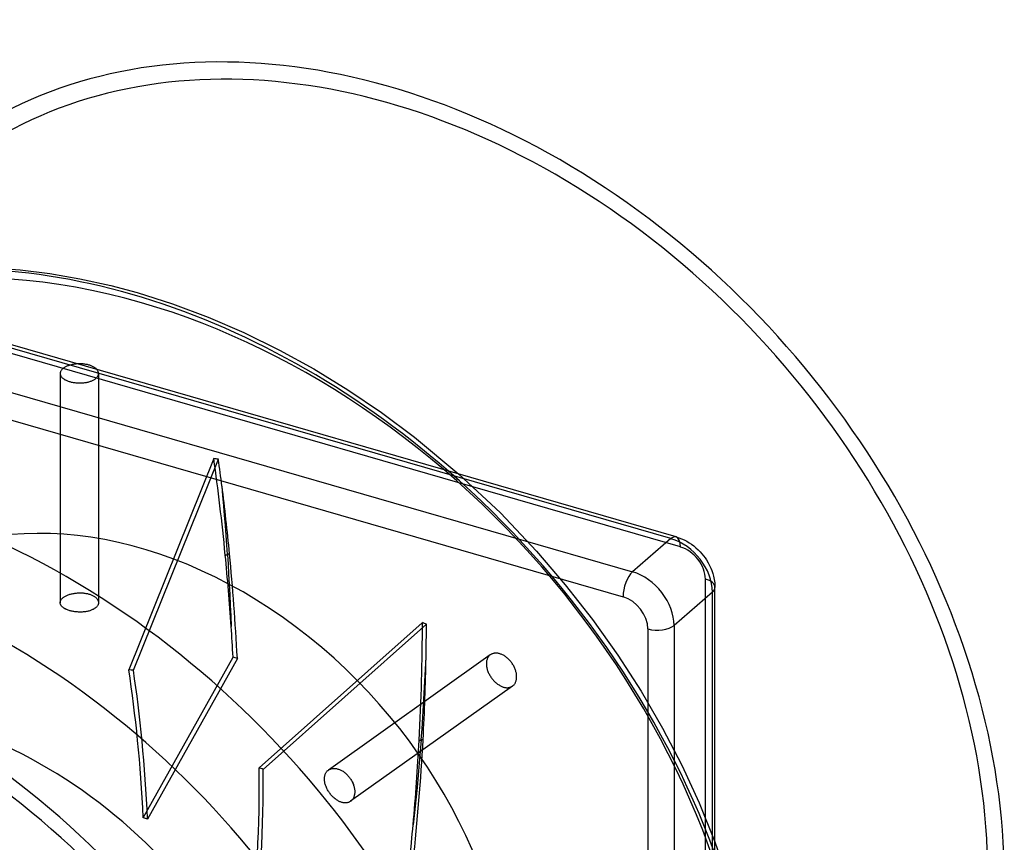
# Model space of a CAD drawing. Header units: millimetres. Extents: x -102 to 116, y -209 to 116.
# Tile 5 of 5: x 13 to 116, y 30 to 116. Entities that reach past the tile are written whole.
import ezdxf

# ---------------------------------------------------------------- set-up
doc = ezdxf.new("R2010")
doc.units = ezdxf.units.MM
doc.layers.add('MAIN-1', color=7, linetype='Continuous')
doc.layers.add('MAIN-2', color=7, linetype='Continuous')

msp = doc.modelspace()

# ---------------------------------------------------------------- linework, layer by layer
at = {"layer": 'MAIN-1'}
for p, q in [((81.27, 61.99), (-83.27, 109.49)), ((81.83, 62.18), (-82.72, 109.68)), ((-87.27, 106.02), (77.27, 58.52)), ((-88.27, 103.42), (76.27, 55.92)), ((10.29, 90.27), (13.31, 90.05)), ((13.31, 90.05), (16.4, 89.66)), ((16.4, 89.66), (19.55, 89.12)), ((19.55, 89.12), (22.77, 88.4)), ((22.77, 88.4), (25.55, 87.66)), ((25.55, 87.66), (29.24, 86.49)), ((29.24, 86.49), (32.96, 85.1)), ((32.96, 85.1), (36.69, 83.49)), ((36.69, 83.49), (40.41, 81.67)), ((40.41, 81.67), (43.99, 79.7)), ((43.99, 79.7), (47.54, 77.52)), ((47.54, 77.52), (51.04, 75.16)), ((51.04, 75.16), (54.51, 72.57)), ((54.51, 72.57), (59.14, 68.73)), ((81.27, 61.99), (77.27, 58.52)), ((81.83, 62.18), (82.1, 62.09)), ((82.1, 62.09), (82.38, 61.98)), ((82.38, 61.98), (82.65, 61.86)), ((82.65, 61.86), (82.92, 61.72)), ((82.92, 61.72), (83.17, 61.57)), ((83.17, 61.57), (83.42, 61.4)), ((83.42, 61.4), (83.66, 61.23)), ((83.66, 61.23), (83.89, 61.03)), ((83.89, 61.03), (84.11, 60.84)), ((84.11, 60.84), (84.31, 60.63)), ((84.31, 60.63), (84.51, 60.42)), ((84.51, 60.42), (84.69, 60.19)), ((84.69, 60.19), (84.84, 59.98)), ((84.84, 59.98), (84.99, 59.77)), ((84.99, 59.77), (85.16, 59.48)), ((85.16, 59.48), (85.31, 59.19)), ((85.31, 59.19), (85.44, 58.92)), ((85.44, 58.92), (85.55, 58.65)), ((85.55, 58.65), (85.64, 58.37)), ((85.64, 58.37), (85.72, 58.09)), ((85.72, 58.09), (85.8, 57.73)), ((85.8, 57.73), (85.85, 57.38)), ((85.85, 57.38), (85.86, 57.14)), ((85.86, 57.14), (85.87, 56.91)), ((85.87, 10.36), (85.87, 56.91)), ((85.6, 56.41), (81.6, 52.94)), ((85.6, 12.59), (85.6, 56.41)), ((78.87, 52.58), (78.87, 10.59)), ((81.6, 52.94), (81.6, 21.94)), ((85.87, 30.35), (87.19, 26.6))]:
    msp.add_line(p, q, dxfattribs=at)
for centre, major_axis, ratio, start_param, end_param in [((52, 45.03), (48.44, -55.94), 0.75, 0.713724, 3.141578), ((25, 21.65), (49.75, -57.45), 0.75, 2.284521, 2.810244), ((25, 21.65), (49.75, -57.45), 0.75, 1.758797, 2.284521), ((-6, -5.2), (48.44, -55.94), 0.75, 0.713724, 3.141578), ((81.27, 60.25), (0.55, 1.92), 0.433013, 0.000007, 0.588003), ((81.27, 57.66), (-3.27, 3.78), 0.75, -2.427868, -0.857072), ((-15, -12.99), (-48.44, 55.94), 0.75, -2.427868, -0.000014), ((77.27, 56.79), (0.55, 1.92), 0.433013, 0.588003, 2.158799), ((77.27, 54.19), (3.27, -3.78), 0.75, 0.713724, 2.284521), ((83.87, 56.91), (-2, 0), 0.5, 2.617994, 3.141557), ((-15, -12.99), (47.14, -54.43), 0.75, 0.713724, 3.141578), ((76.27, 53.33), (-1.96, 2.27), 0.75, -2.427868, -0.857072), ((79.87, 53.44), (-2, 0), 0.5, 1.047198, 2.617994)]:
    msp.add_ellipse(centre, major_axis=major_axis, ratio=ratio, start_param=start_param, end_param=end_param, dxfattribs=at)
at = {"layer": 'MAIN-2'}
for p, q in [((82.27, 61.12), (-82.27, 108.62)), ((19.03, 80.2), (18.94, 80.19)), ((19.12, 80.21), (19.03, 80.2)), ((19.21, 80.22), (19.12, 80.21)), ((19.31, 80.23), (19.21, 80.22)), ((19.4, 80.23), (19.31, 80.23)), ((19.5, 80.24), (19.4, 80.23)), ((19.59, 80.24), (19.5, 80.24)), ((19.69, 80.23), (19.59, 80.24)), ((19.79, 80.23), (19.69, 80.23)), ((19.88, 80.22), (19.79, 80.23)), ((19.98, 80.21), (19.88, 80.22)), ((20.07, 80.2), (19.98, 80.21)), ((20.16, 80.18), (20.07, 80.2)), ((17.51, 79.33), (17.5, 79.27)), ((17.5, 79.27), (17.5, 79.22)), ((17.5, 79.22), (17.5, 79.18)), ((17.5, 79.22), (17.5, 55.31)), ((17.5, 79.18), (17.51, 79.13)), ((17.53, 79.38), (17.51, 79.33)), ((17.54, 79.43), (17.53, 79.38)), ((17.57, 79.48), (17.54, 79.43)), ((17.6, 79.53), (17.57, 79.48)), ((17.64, 79.58), (17.6, 79.53)), ((17.68, 79.63), (17.64, 79.58)), ((17.72, 79.67), (17.68, 79.63)), ((17.77, 79.72), (17.72, 79.67)), ((17.82, 79.76), (17.77, 79.72)), ((17.87, 79.8), (17.82, 79.76)), ((17.92, 79.83), (17.87, 79.8)), ((17.98, 79.87), (17.92, 79.83)), ((18.05, 79.91), (17.98, 79.87)), ((18.12, 79.94), (18.05, 79.91)), ((18.19, 79.98), (18.12, 79.94)), ((18.26, 80.01), (18.19, 79.98)), ((18.34, 80.04), (18.26, 80.01)), ((18.42, 80.06), (18.34, 80.04)), ((18.5, 80.09), (18.42, 80.06)), ((18.59, 80.11), (18.5, 80.09)), ((18.68, 80.14), (18.59, 80.11)), ((18.76, 80.16), (18.68, 80.14)), ((18.85, 80.17), (18.76, 80.16)), ((18.94, 80.19), (18.85, 80.17)), ((20.25, 80.17), (20.16, 80.18)), ((20.34, 80.15), (20.25, 80.17)), ((20.42, 80.13), (20.34, 80.15)), ((20.5, 80.11), (20.42, 80.13)), ((20.58, 80.08), (20.5, 80.11)), ((20.66, 80.06), (20.58, 80.08)), ((20.73, 80.03), (20.66, 80.06)), ((20.81, 80), (20.73, 80.03)), ((20.88, 79.96), (20.81, 80)), ((20.95, 79.93), (20.88, 79.96)), ((21.01, 79.89), (20.95, 79.93)), ((21.07, 79.86), (21.01, 79.89)), ((21.13, 79.82), (21.07, 79.86)), ((21.19, 79.77), (21.13, 79.82)), ((21.24, 79.73), (21.19, 79.77)), ((21.28, 79.69), (21.24, 79.73)), ((21.32, 79.64), (21.28, 79.69)), ((21.36, 79.6), (21.32, 79.64)), ((21.39, 79.55), (21.36, 79.6)), ((21.42, 79.51), (21.39, 79.55)), ((21.44, 79.46), (21.42, 79.51)), ((21.46, 79.42), (21.44, 79.46)), ((21.48, 79.37), (21.46, 79.42)), ((21.49, 79.32), (21.48, 79.37)), ((21.5, 79.27), (21.49, 79.32)), ((21.49, 79.12), (21.5, 79.17)), ((21.5, 79.22), (21.5, 79.27)), ((21.5, 79.17), (21.5, 79.22)), ((21.5, 79.22), (21.5, 55.31)), ((17.51, 79.13), (17.52, 79.08)), ((17.52, 79.08), (17.54, 79.04)), ((17.54, 79.04), (17.56, 78.99)), ((17.56, 78.99), (17.58, 78.95)), ((17.58, 78.95), (17.61, 78.91)), ((17.61, 78.91), (17.64, 78.86)), ((17.64, 78.86), (17.68, 78.82)), ((17.68, 78.82), (17.72, 78.78)), ((17.72, 78.78), (17.76, 78.74)), ((17.76, 78.74), (17.81, 78.7)), ((17.81, 78.7), (17.87, 78.66)), ((17.87, 78.66), (17.93, 78.62)), ((17.93, 78.62), (17.99, 78.58)), ((17.99, 78.58), (18.05, 78.55)), ((18.05, 78.55), (18.12, 78.52)), ((18.12, 78.52), (18.19, 78.48)), ((18.19, 78.48), (18.27, 78.45)), ((18.27, 78.45), (18.34, 78.43)), ((18.34, 78.43), (18.42, 78.4)), ((18.42, 78.4), (18.5, 78.38)), ((18.5, 78.38), (18.58, 78.35)), ((18.58, 78.35), (18.66, 78.33)), ((18.66, 78.33), (18.75, 78.31)), ((18.75, 78.31), (18.84, 78.3)), ((18.84, 78.3), (18.93, 78.28)), ((18.93, 78.28), (19.02, 78.27)), ((19.02, 78.27), (19.12, 78.26)), ((19.12, 78.26), (19.21, 78.25)), ((19.21, 78.25), (19.31, 78.24)), ((19.31, 78.24), (19.41, 78.24)), ((19.41, 78.24), (19.5, 78.24)), ((19.5, 78.24), (19.6, 78.24)), ((19.6, 78.24), (19.69, 78.24)), ((19.69, 78.24), (19.79, 78.24)), ((19.79, 78.24), (19.88, 78.25)), ((19.88, 78.25), (19.97, 78.26)), ((19.97, 78.26), (20.06, 78.27)), ((20.06, 78.27), (20.15, 78.28)), ((20.15, 78.28), (20.24, 78.3)), ((20.24, 78.3), (20.32, 78.31)), ((20.32, 78.31), (20.41, 78.33)), ((20.41, 78.33), (20.5, 78.36)), ((20.5, 78.36), (20.58, 78.38)), ((20.58, 78.38), (20.66, 78.41)), ((20.66, 78.41), (20.74, 78.43)), ((20.74, 78.43), (20.81, 78.46)), ((20.81, 78.46), (20.88, 78.5)), ((20.88, 78.5), (20.95, 78.53)), ((20.95, 78.53), (21.02, 78.57)), ((21.02, 78.57), (21.08, 78.6)), ((21.08, 78.6), (21.13, 78.64)), ((21.13, 78.64), (21.18, 78.68)), ((21.18, 78.68), (21.23, 78.72)), ((21.23, 78.72), (21.28, 78.76)), ((21.28, 78.76), (21.32, 78.81)), ((21.32, 78.81), (21.36, 78.86)), ((21.36, 78.86), (21.4, 78.91)), ((21.4, 78.91), (21.43, 78.96)), ((21.43, 78.96), (21.46, 79.01)), ((21.46, 79.01), (21.47, 79.06)), ((21.47, 79.06), (21.49, 79.12)), ((33.53, 70.34), (24.65, 48.3)), ((25.14, 48.25), (34.02, 70.28)), ((59.14, 68.73), (63.46, 64.67)), ((34.49, 66.46), (34.4, 67.48)), ((34.58, 65.43), (34.49, 66.46)), ((34.66, 64.4), (34.58, 65.43)), ((34.75, 63.36), (34.66, 64.4)), ((63.46, 64.67), (67.25, 60.67)), ((34.82, 62.34), (34.75, 63.36)), ((34.89, 61.32), (34.82, 62.34)), ((34.96, 60.33), (34.89, 61.32)), ((67.25, 60.67), (70.24, 57.18)), ((34.74, 60.26), (34.78, 60.27)), ((34.78, 60.27), (34.81, 60.29)), ((34.81, 60.29), (34.85, 60.3)), ((34.85, 60.3), (34.89, 60.31)), ((34.89, 60.31), (34.92, 60.32)), ((34.92, 60.32), (34.96, 60.33)), ((35, 60.34), (34.96, 60.33)), ((34.96, 60.33), (35.03, 59.33)), ((35.04, 60.36), (35, 60.34)), ((35.07, 60.37), (35.04, 60.36)), ((35.11, 60.38), (35.07, 60.37)), ((35.15, 60.39), (35.11, 60.38)), ((35.19, 60.4), (35.15, 60.39)), ((35.03, 59.33), (35.09, 58.3)), ((35.09, 58.3), (35.15, 57.24)), ((84.87, 4.8), (84.87, 57.77)), ((35.15, 57.24), (35.2, 56.15)), ((70.24, 57.18), (73.07, 53.57)), ((17.54, 55.51), (17.57, 55.56)), ((17.57, 55.56), (17.6, 55.61)), ((17.6, 55.61), (17.64, 55.66)), ((17.64, 55.66), (17.68, 55.71)), ((17.68, 55.71), (17.72, 55.76)), ((17.72, 55.76), (17.77, 55.8)), ((17.77, 55.8), (17.82, 55.84)), ((17.82, 55.84), (17.87, 55.88)), ((17.87, 55.88), (17.92, 55.92)), ((17.92, 55.92), (17.98, 55.95)), ((17.98, 55.95), (18.05, 55.99)), ((18.05, 55.99), (18.12, 56.03)), ((18.12, 56.03), (18.19, 56.06)), ((18.19, 56.06), (18.26, 56.09)), ((18.26, 56.09), (18.34, 56.12)), ((18.34, 56.12), (18.42, 56.15)), ((18.42, 56.15), (18.5, 56.18)), ((18.5, 56.18), (18.59, 56.2)), ((18.59, 56.2), (18.68, 56.22)), ((18.68, 56.22), (18.76, 56.24)), ((18.76, 56.24), (18.85, 56.26)), ((18.85, 56.26), (18.94, 56.28)), ((18.94, 56.28), (19.03, 56.29)), ((19.03, 56.29), (19.12, 56.3)), ((19.12, 56.3), (19.21, 56.31)), ((19.21, 56.31), (19.31, 56.32)), ((19.31, 56.32), (19.4, 56.33)), ((19.4, 56.33), (19.5, 56.33)), ((19.5, 56.33), (19.59, 56.33)), ((19.59, 56.33), (19.69, 56.33)), ((19.69, 56.33), (19.79, 56.32)), ((19.79, 56.32), (19.88, 56.32)), ((19.88, 56.32), (19.98, 56.31)), ((19.98, 56.31), (20.07, 56.3)), ((20.07, 56.3), (20.16, 56.28)), ((20.16, 56.28), (20.25, 56.27)), ((20.25, 56.27), (20.34, 56.25)), ((20.34, 56.25), (20.42, 56.23)), ((20.42, 56.23), (20.5, 56.2)), ((20.5, 56.2), (20.58, 56.18)), ((20.58, 56.18), (20.66, 56.15)), ((20.66, 56.15), (20.73, 56.13)), ((20.73, 56.13), (20.81, 56.09)), ((20.81, 56.09), (20.88, 56.06)), ((20.88, 56.06), (20.95, 56.03)), ((20.95, 56.03), (21.01, 55.99)), ((21.01, 55.99), (21.07, 55.95)), ((21.07, 55.95), (21.13, 55.91)), ((21.13, 55.91), (21.19, 55.87)), ((21.19, 55.87), (21.24, 55.83)), ((21.24, 55.83), (21.28, 55.78)), ((21.28, 55.78), (21.32, 55.74)), ((21.32, 55.74), (21.36, 55.69)), ((21.36, 55.69), (21.39, 55.65)), ((21.39, 55.65), (21.42, 55.6)), ((21.42, 55.6), (21.44, 55.55)), ((21.44, 55.55), (21.46, 55.51)), ((35.2, 56.15), (35.26, 55.04)), ((17.5, 55.36), (17.51, 55.41)), ((17.5, 55.31), (17.5, 55.36)), ((17.5, 55.26), (17.5, 55.31)), ((17.51, 55.22), (17.5, 55.26)), ((17.51, 55.41), (17.53, 55.46)), ((17.52, 55.17), (17.51, 55.22)), ((17.54, 55.13), (17.52, 55.17)), ((17.53, 55.46), (17.54, 55.51)), ((17.56, 55.08), (17.54, 55.13)), ((17.58, 55.04), (17.56, 55.08)), ((17.61, 55), (17.58, 55.04)), ((17.64, 54.96), (17.61, 55)), ((17.68, 54.91), (17.64, 54.96)), ((17.72, 54.87), (17.68, 54.91)), ((17.76, 54.83), (17.72, 54.87)), ((17.81, 54.79), (17.76, 54.83)), ((17.87, 54.75), (17.81, 54.79)), ((17.93, 54.72), (17.87, 54.75)), ((17.99, 54.68), (17.93, 54.72)), ((18.05, 54.65), (17.99, 54.68)), ((18.12, 54.61), (18.05, 54.65)), ((18.19, 54.58), (18.12, 54.61)), ((18.27, 54.55), (18.19, 54.58)), ((18.34, 54.52), (18.27, 54.55)), ((18.42, 54.5), (18.34, 54.52)), ((18.5, 54.47), (18.42, 54.5)), ((20.74, 54.52), (20.66, 54.49)), ((20.81, 54.55), (20.74, 54.52)), ((20.88, 54.58), (20.81, 54.55)), ((20.95, 54.61), (20.88, 54.58)), ((21.02, 54.65), (20.95, 54.61)), ((21.08, 54.68), (21.02, 54.65)), ((21.13, 54.72), (21.08, 54.68)), ((21.18, 54.76), (21.13, 54.72)), ((21.23, 54.8), (21.18, 54.76)), ((21.28, 54.84), (21.23, 54.8)), ((21.32, 54.89), (21.28, 54.84)), ((21.36, 54.94), (21.32, 54.89)), ((21.4, 54.99), (21.36, 54.94)), ((21.43, 55.04), (21.4, 54.99)), ((21.46, 55.09), (21.43, 55.04)), ((21.46, 55.51), (21.48, 55.46)), ((21.47, 55.15), (21.46, 55.09)), ((21.49, 55.2), (21.47, 55.15)), ((21.48, 55.46), (21.49, 55.41)), ((21.49, 55.41), (21.5, 55.36)), ((21.5, 55.26), (21.49, 55.2)), ((21.5, 55.36), (21.5, 55.31)), ((21.5, 55.31), (21.5, 55.26)), ((35.26, 55.04), (35.31, 53.93)), ((18.58, 54.45), (18.5, 54.47)), ((18.66, 54.43), (18.58, 54.45)), ((18.75, 54.41), (18.66, 54.43)), ((18.84, 54.39), (18.75, 54.41)), ((18.93, 54.38), (18.84, 54.39)), ((19.02, 54.36), (18.93, 54.38)), ((19.12, 54.35), (19.02, 54.36)), ((19.21, 54.34), (19.12, 54.35)), ((19.31, 54.34), (19.21, 54.34)), ((19.41, 54.33), (19.31, 54.34)), ((19.5, 54.33), (19.41, 54.33)), ((19.6, 54.33), (19.5, 54.33)), ((19.69, 54.33), (19.6, 54.33)), ((19.79, 54.33), (19.69, 54.33)), ((19.88, 54.34), (19.79, 54.33)), ((19.97, 54.35), (19.88, 54.34)), ((20.06, 54.36), (19.97, 54.35)), ((20.15, 54.37), (20.06, 54.36)), ((20.24, 54.39), (20.15, 54.37)), ((20.32, 54.4), (20.24, 54.39)), ((20.41, 54.42), (20.32, 54.4)), ((20.5, 54.44), (20.41, 54.42)), ((20.58, 54.47), (20.5, 54.44)), ((20.66, 54.49), (20.58, 54.47)), ((35.31, 53.93), (35.35, 52.81)), ((73.07, 53.57), (75.72, 49.84)), ((55.31, 53.22), (38.27, 38.07)), ((38.7, 37.91), (55.74, 53.06)), ((26.17, 32.86), (35.55, 49.63)), ((36.01, 49.5), (26.62, 32.72)), ((62.41, 49.87), (45.5, 37.84)), ((55.65, 48.36), (55.71, 49.6)), ((62.07, 49.39), (62.05, 49.32)), ((62.09, 49.45), (62.07, 49.39)), ((62.12, 49.51), (62.09, 49.45)), ((62.15, 49.57), (62.12, 49.51)), ((62.19, 49.63), (62.15, 49.57)), ((62.22, 49.68), (62.19, 49.63)), ((62.26, 49.73), (62.22, 49.68)), ((62.3, 49.78), (62.26, 49.73)), ((62.35, 49.82), (62.3, 49.78)), ((62.36, 49.83), (62.35, 49.82)), ((62.37, 49.83), (62.36, 49.83)), ((62.38, 49.84), (62.37, 49.83)), ((62.39, 49.85), (62.38, 49.84)), ((62.4, 49.86), (62.39, 49.85)), ((62.41, 49.87), (62.4, 49.86)), ((62.47, 49.9), (62.41, 49.87)), ((62.52, 49.93), (62.47, 49.9)), ((62.58, 49.96), (62.52, 49.93)), ((62.64, 49.98), (62.58, 49.96)), ((62.7, 50), (62.64, 49.98)), ((62.77, 50.02), (62.7, 50)), ((62.83, 50.03), (62.77, 50.02)), ((62.9, 50.04), (62.83, 50.03)), ((62.97, 50.04), (62.9, 50.04)), ((63.04, 50.04), (62.97, 50.04)), ((63.12, 50.04), (63.04, 50.04)), ((63.19, 50.03), (63.12, 50.04)), ((63.26, 50.01), (63.19, 50.03)), ((63.33, 50), (63.26, 50.01)), ((63.41, 49.98), (63.33, 50)), ((63.48, 49.95), (63.41, 49.98)), ((63.55, 49.93), (63.48, 49.95)), ((63.63, 49.9), (63.55, 49.93)), ((63.7, 49.86), (63.63, 49.9)), ((63.78, 49.82), (63.7, 49.86)), ((63.86, 49.78), (63.78, 49.82)), ((63.93, 49.73), (63.86, 49.78)), ((64.01, 49.68), (63.93, 49.73)), ((64.08, 49.63), (64.01, 49.68)), ((64.15, 49.57), (64.08, 49.63)), ((64.22, 49.51), (64.15, 49.57)), ((64.29, 49.45), (64.22, 49.51)), ((64.36, 49.38), (64.29, 49.45)), ((64.42, 49.31), (64.36, 49.38)), ((75.72, 49.84), (78.15, 46.06)), ((55.59, 47.11), (55.65, 48.36)), ((62.01, 49.1), (62, 49.03)), ((62, 49.03), (62, 48.95)), ((62, 48.95), (62, 48.87)), ((62, 48.87), (62.01, 48.79)), ((62.02, 49.18), (62.01, 49.1)), ((62.01, 48.79), (62.01, 48.72)), ((62.01, 48.72), (62.02, 48.64)), ((62.03, 49.25), (62.02, 49.18)), ((62.02, 48.64), (62.04, 48.55)), ((62.05, 49.32), (62.03, 49.25)), ((62.04, 48.55), (62.06, 48.47)), ((62.06, 48.47), (62.08, 48.39)), ((62.08, 48.39), (62.1, 48.3)), ((64.48, 49.25), (64.42, 49.31)), ((64.54, 49.17), (64.48, 49.25)), ((64.6, 49.1), (64.54, 49.17)), ((64.66, 49.03), (64.6, 49.1)), ((64.71, 48.95), (64.66, 49.03)), ((64.76, 48.87), (64.71, 48.95)), ((64.81, 48.79), (64.76, 48.87)), ((64.86, 48.71), (64.81, 48.79)), ((64.9, 48.63), (64.86, 48.71)), ((64.94, 48.54), (64.9, 48.63)), ((64.98, 48.45), (64.94, 48.54)), ((65.01, 48.37), (64.98, 48.45)), ((65.04, 48.28), (65.01, 48.37)), ((62.1, 48.3), (62.13, 48.22)), ((62.13, 48.22), (62.16, 48.13)), ((62.16, 48.13), (62.2, 48.04)), ((62.2, 48.04), (62.24, 47.96)), ((62.24, 47.96), (62.28, 47.87)), ((62.28, 47.87), (62.32, 47.79)), ((62.32, 47.79), (62.37, 47.71)), ((62.37, 47.71), (62.42, 47.63)), ((62.42, 47.63), (62.47, 47.55)), ((62.47, 47.55), (62.53, 47.47)), ((62.53, 47.47), (62.58, 47.4)), ((62.58, 47.4), (62.64, 47.33)), ((62.64, 47.33), (62.7, 47.26)), ((65.07, 48.19), (65.04, 48.28)), ((65.09, 48.11), (65.07, 48.19)), ((65.11, 48.02), (65.09, 48.11)), ((65.13, 47.94), (65.11, 48.02)), ((65.12, 47.23), (65.14, 47.31)), ((65.14, 47.85), (65.13, 47.94)), ((65.15, 47.77), (65.14, 47.85)), ((65.14, 47.31), (65.15, 47.38)), ((65.16, 47.69), (65.15, 47.77)), ((65.15, 47.38), (65.16, 47.46)), ((65.16, 47.61), (65.16, 47.69)), ((65.16, 47.54), (65.16, 47.61)), ((65.16, 47.46), (65.16, 47.54)), ((64.73, 46.61), (47.82, 34.58)), ((55.52, 45.85), (55.59, 47.11)), ((62.7, 47.26), (62.76, 47.19)), ((62.76, 47.19), (62.82, 47.12)), ((62.82, 47.12), (62.89, 47.05)), ((62.89, 47.05), (62.96, 46.99)), ((62.96, 46.99), (63.03, 46.93)), ((63.03, 46.93), (63.1, 46.87)), ((63.1, 46.87), (63.17, 46.82)), ((63.17, 46.82), (63.24, 46.77)), ((63.24, 46.77), (63.32, 46.72)), ((63.32, 46.72), (63.39, 46.67)), ((63.39, 46.67), (63.47, 46.63)), ((63.47, 46.63), (63.54, 46.6)), ((63.54, 46.6), (63.61, 46.56)), ((63.61, 46.56), (63.69, 46.54)), ((63.69, 46.54), (63.76, 46.51)), ((63.76, 46.51), (63.83, 46.49)), ((63.83, 46.49), (63.9, 46.47)), ((63.9, 46.47), (63.97, 46.46)), ((63.97, 46.46), (64.04, 46.45)), ((64.04, 46.45), (64.11, 46.44)), ((64.11, 46.44), (64.18, 46.44)), ((64.18, 46.44), (64.25, 46.44)), ((64.25, 46.44), (64.32, 46.45)), ((64.32, 46.45), (64.39, 46.46)), ((64.39, 46.46), (64.45, 46.48)), ((64.45, 46.48), (64.51, 46.49)), ((64.51, 46.49), (64.57, 46.52)), ((64.57, 46.52), (64.63, 46.54)), ((64.63, 46.54), (64.68, 46.58)), ((64.68, 46.58), (64.73, 46.61)), ((64.73, 46.61), (64.74, 46.62)), ((64.74, 46.62), (64.76, 46.63)), ((64.76, 46.63), (64.77, 46.63)), ((64.77, 46.63), (64.78, 46.64)), ((64.78, 46.64), (64.79, 46.65)), ((64.79, 46.65), (64.8, 46.66)), ((64.8, 46.66), (64.84, 46.7)), ((64.84, 46.7), (64.89, 46.75)), ((64.89, 46.75), (64.93, 46.8)), ((64.93, 46.8), (64.96, 46.85)), ((64.96, 46.85), (65, 46.9)), ((65, 46.9), (65.03, 46.96)), ((65.03, 46.96), (65.06, 47.03)), ((65.06, 47.03), (65.08, 47.09)), ((65.08, 47.09), (65.11, 47.16)), ((65.11, 47.16), (65.12, 47.23)), ((55.45, 44.6), (55.52, 45.85)), ((78.15, 46.06), (80.38, 42.23)), ((55.36, 43.37), (55.45, 44.6)), ((55.28, 42.16), (55.36, 43.37)), ((55.19, 40.98), (55.28, 42.16)), ((80.38, 42.23), (82.4, 38.34)), ((54.99, 40.93), (55.02, 40.94)), ((55.02, 40.94), (55.05, 40.94)), ((55.05, 40.94), (55.09, 40.95)), ((55.09, 40.95), (55.12, 40.96)), ((55.19, 40.98), (55.1, 39.79)), ((55.12, 40.96), (55.16, 40.97)), ((55.16, 40.97), (55.19, 40.98)), ((55.23, 40.98), (55.19, 40.98)), ((55.26, 40.99), (55.23, 40.98)), ((55.29, 41), (55.26, 40.99)), ((55.33, 41.01), (55.29, 41)), ((55.36, 41.01), (55.33, 41.01)), ((55.4, 41.02), (55.36, 41.01)), ((55.1, 39.79), (54.99, 38.56)), ((54.99, 38.56), (54.88, 37.31)), ((82.4, 38.34), (84.22, 34.41)), ((45.09, 37), (45.1, 37.07)), ((45.1, 37.07), (45.11, 37.15)), ((45.11, 37.15), (45.12, 37.22)), ((45.12, 37.22), (45.14, 37.29)), ((45.14, 37.29), (45.16, 37.36)), ((45.16, 37.36), (45.18, 37.42)), ((45.18, 37.42), (45.21, 37.48)), ((45.21, 37.48), (45.24, 37.54)), ((45.24, 37.54), (45.27, 37.6)), ((45.27, 37.6), (45.31, 37.65)), ((45.31, 37.65), (45.35, 37.7)), ((45.35, 37.7), (45.39, 37.75)), ((45.39, 37.75), (45.44, 37.79)), ((45.44, 37.79), (45.45, 37.8)), ((45.45, 37.8), (45.46, 37.8)), ((45.46, 37.8), (45.47, 37.81)), ((45.47, 37.81), (45.48, 37.82)), ((45.48, 37.82), (45.49, 37.83)), ((45.49, 37.83), (45.5, 37.84)), ((45.5, 37.84), (45.55, 37.87)), ((45.55, 37.87), (45.61, 37.9)), ((45.61, 37.9), (45.67, 37.93)), ((45.67, 37.93), (45.73, 37.95)), ((45.73, 37.95), (45.79, 37.97)), ((45.79, 37.97), (45.85, 37.99)), ((45.85, 37.99), (45.92, 38)), ((45.92, 38), (45.99, 38.01)), ((45.99, 38.01), (46.06, 38.01)), ((46.06, 38.01), (46.13, 38.01)), ((46.13, 38.01), (46.21, 38.01)), ((46.21, 38.01), (46.28, 38)), ((46.28, 38), (46.35, 37.99)), ((46.35, 37.99), (46.43, 37.97)), ((46.43, 37.97), (46.5, 37.95)), ((46.5, 37.95), (46.57, 37.93)), ((46.57, 37.93), (46.65, 37.9)), ((46.65, 37.9), (46.72, 37.87)), ((46.72, 37.87), (46.8, 37.84)), ((46.8, 37.84), (46.88, 37.8)), ((46.88, 37.8), (46.95, 37.75)), ((46.95, 37.75), (47.03, 37.71)), ((47.03, 37.71), (47.1, 37.66)), ((47.1, 37.66), (47.18, 37.6)), ((47.18, 37.6), (47.25, 37.55)), ((47.25, 37.55), (47.32, 37.49)), ((47.32, 37.49), (47.39, 37.42)), ((47.39, 37.42), (47.46, 37.36)), ((47.46, 37.36), (47.52, 37.29)), ((47.52, 37.29), (47.58, 37.22)), ((47.58, 37.22), (47.64, 37.15)), ((47.64, 37.15), (47.7, 37.08)), ((47.7, 37.08), (47.75, 37.01)), ((54.88, 37.31), (54.76, 36.03)), ((45.09, 36.92), (45.09, 37)), ((45.09, 36.85), (45.09, 36.92)), ((45.1, 36.77), (45.09, 36.85)), ((45.11, 36.69), (45.1, 36.77)), ((45.12, 36.61), (45.11, 36.69)), ((45.13, 36.53), (45.12, 36.61)), ((45.15, 36.45), (45.13, 36.53)), ((45.17, 36.36), (45.15, 36.45)), ((45.2, 36.28), (45.17, 36.36)), ((45.23, 36.19), (45.2, 36.28)), ((45.26, 36.11), (45.23, 36.19)), ((45.3, 36.02), (45.26, 36.11)), ((45.34, 35.93), (45.3, 36.02)), ((47.75, 37.01), (47.81, 36.93)), ((47.81, 36.93), (47.86, 36.85)), ((47.86, 36.85), (47.91, 36.77)), ((47.91, 36.77), (47.95, 36.69)), ((47.95, 36.69), (48, 36.6)), ((48, 36.6), (48.04, 36.52)), ((48.04, 36.52), (48.07, 36.43)), ((48.07, 36.43), (48.11, 36.34)), ((48.11, 36.34), (48.14, 36.26)), ((48.14, 36.26), (48.17, 36.17)), ((48.17, 36.17), (48.19, 36.08)), ((48.19, 36.08), (48.21, 36)), ((48.21, 36), (48.22, 35.91)), ((54.76, 36.03), (54.63, 34.73)), ((45.38, 35.85), (45.34, 35.93)), ((45.42, 35.77), (45.38, 35.85)), ((45.47, 35.68), (45.42, 35.77)), ((45.52, 35.6), (45.47, 35.68)), ((45.57, 35.52), (45.52, 35.6)), ((45.62, 35.45), (45.57, 35.52)), ((45.68, 35.38), (45.62, 35.45)), ((45.74, 35.3), (45.68, 35.38)), ((45.79, 35.23), (45.74, 35.3)), ((45.86, 35.16), (45.79, 35.23)), ((45.92, 35.1), (45.86, 35.16)), ((45.99, 35.03), (45.92, 35.1)), ((46.06, 34.97), (45.99, 35.03)), ((46.12, 34.91), (46.06, 34.97)), ((48.15, 35), (48.12, 34.94)), ((48.17, 35.06), (48.15, 35)), ((48.2, 35.13), (48.17, 35.06)), ((48.21, 35.2), (48.2, 35.13)), ((48.23, 35.28), (48.21, 35.2)), ((48.22, 35.91), (48.24, 35.83)), ((48.24, 35.35), (48.23, 35.28)), ((48.24, 35.83), (48.25, 35.75)), ((48.25, 35.43), (48.24, 35.35)), ((48.25, 35.75), (48.25, 35.67)), ((48.25, 35.67), (48.25, 35.59)), ((48.25, 35.59), (48.25, 35.51)), ((48.25, 35.51), (48.25, 35.43)), ((46.2, 34.85), (46.12, 34.91)), ((46.27, 34.79), (46.2, 34.85)), ((46.34, 34.74), (46.27, 34.79)), ((46.41, 34.69), (46.34, 34.74)), ((46.49, 34.65), (46.41, 34.69)), ((46.56, 34.61), (46.49, 34.65)), ((46.64, 34.57), (46.56, 34.61)), ((46.71, 34.54), (46.64, 34.57)), ((46.78, 34.51), (46.71, 34.54)), ((46.85, 34.48), (46.78, 34.51)), ((46.92, 34.46), (46.85, 34.48)), ((46.99, 34.45), (46.92, 34.46)), ((47.06, 34.43), (46.99, 34.45)), ((47.13, 34.42), (47.06, 34.43)), ((47.2, 34.41), (47.13, 34.42)), ((47.27, 34.41), (47.2, 34.41)), ((47.34, 34.41), (47.27, 34.41)), ((47.41, 34.42), (47.34, 34.41)), ((47.48, 34.43), (47.41, 34.42)), ((47.54, 34.45), (47.48, 34.43)), ((47.6, 34.47), (47.54, 34.45)), ((47.66, 34.49), (47.6, 34.47)), ((47.72, 34.51), (47.66, 34.49)), ((47.77, 34.55), (47.72, 34.51)), ((47.82, 34.58), (47.77, 34.55)), ((47.83, 34.59), (47.82, 34.58)), ((47.84, 34.6), (47.83, 34.59)), ((47.85, 34.6), (47.84, 34.6)), ((47.87, 34.61), (47.85, 34.6)), ((47.88, 34.62), (47.87, 34.61)), ((47.89, 34.63), (47.88, 34.62)), ((47.93, 34.67), (47.89, 34.63)), ((47.97, 34.72), (47.93, 34.67)), ((48.01, 34.77), (47.97, 34.72)), ((48.05, 34.82), (48.01, 34.77)), ((48.09, 34.88), (48.05, 34.82)), ((48.12, 34.94), (48.09, 34.88)), ((54.63, 34.73), (54.49, 33.43)), ((84.22, 34.41), (85.87, 30.35)), ((54.49, 33.43), (54.35, 32.12))]:
    msp.add_line(p, q, dxfattribs=at)
for centre, major_axis, ratio, start_param, end_param in [((52, 45.03), (-47.14, 54.43), 0.75, -2.427868, -0.000014), ((26, 22.52), (48.44, -55.94), 0.75, 2.284521, 3.141578), ((26, 22.52), (48.44, -55.94), 0.75, 0.713724, 2.284521), ((0, 0), (-49.75, 57.45), 0.75, -2.427868, -0.000014), ((14.31, 12.4), (88.97, 3.91), 0.660544, 1.318559, 1.324163), ((10.89, 9.43), (-5.88, -97.6), 0.250898, 2.133675, 2.259835), ((11.31, 9.8), (-5.88, -97.6), 0.250898, 2.218145, 2.254231), ((25, 21.65), (49.75, -57.45), 0.75, 1.103929, 1.758797), ((-38.38, -96.1), (46.25, 217.13), 0.271989, -0.709743, -0.661648), ((26, 22.52), (29.07, -33.56), 0.75, 0.713724, 3.141578), ((52, 45.03), (48.44, -55.94), 0.75, -2.427868, -0.000014), ((52, 45.03), (-47.14, 54.43), 0.75, 0.713724, 3.141578), ((81.27, 60.25), (0.55, 1.92), 0.433013, -0.982794, 0.000007), ((82.27, 58.52), (1.96, -2.27), 0.75, 0.713724, 2.284521), ((-38.85, -96), (-46.25, -217.13), 0.271989, 2.38218, 2.430275), ((11.31, 9.8), (-5.88, -97.6), 0.250898, 2.00475, 2.13091), ((83.87, 56.91), (-2, 0), 0.5, 3.141557, 4.18879), ((10.89, 9.43), (-5.88, -97.6), 0.250898, 2.010354, 2.04644), ((10.89, 9.43), (-21.48, -104.24), 0.373094, 1.953591, 2.079751), ((14.31, 12.4), (86.26, -9.45), 0.571605, 1.133408, 1.139012), ((11.31, 9.8), (-21.48, -104.24), 0.373094, 2.038061, 2.074147), ((7.89, 6.83), (85.35, -11.77), 0.553579, 1.312253, 1.317857), ((-80.56, -55.82), (97.1, 199.64), 0.47916, -0.849765, -0.80167), ((14.31, 12.4), (54.87, 2.41), 0.660544, 1.343151, 1.352252), ((10.89, 9.43), (-3.63, -60.19), 0.250898, 1.985762, 2.287924), ((11.31, 9.8), (-3.63, -60.19), 0.250898, 1.976661, 2.278823), ((5.1, 4.42), (29.07, -33.56), 0.75, 0.713724, 2.284521), ((25, 21.65), (49.75, -57.45), 0.75, -2.427868, -0.857072), ((26, 22.52), (48.44, -55.94), 0.75, -2.427868, -0.857072), ((11.31, 9.8), (-21.48, -104.24), 0.373094, 1.824666, 1.950826), ((-80.95, -55.63), (-97.1, -199.64), 0.47916, 2.242158, 2.290253), ((10.89, 9.43), (-13.25, -64.28), 0.373094, 1.805678, 2.10784), ((14.31, 12.4), (53.19, -5.82), 0.571605, 1.158, 1.167101), ((11.31, 9.8), (-13.25, -64.28), 0.373094, 1.796577, 2.098739), ((26, 22.52), (29.07, -33.56), 0.75, -2.427868, -0.000014), ((7.89, 6.83), (52.63, -7.26), 0.553579, 1.284164, 1.293265), ((10.89, 9.43), (-21.48, -104.24), 0.373094, 1.83027, 1.866356)]:
    msp.add_ellipse(centre, major_axis=major_axis, ratio=ratio, start_param=start_param, end_param=end_param, dxfattribs=at)

doc.saveas('drawing.dxf')
